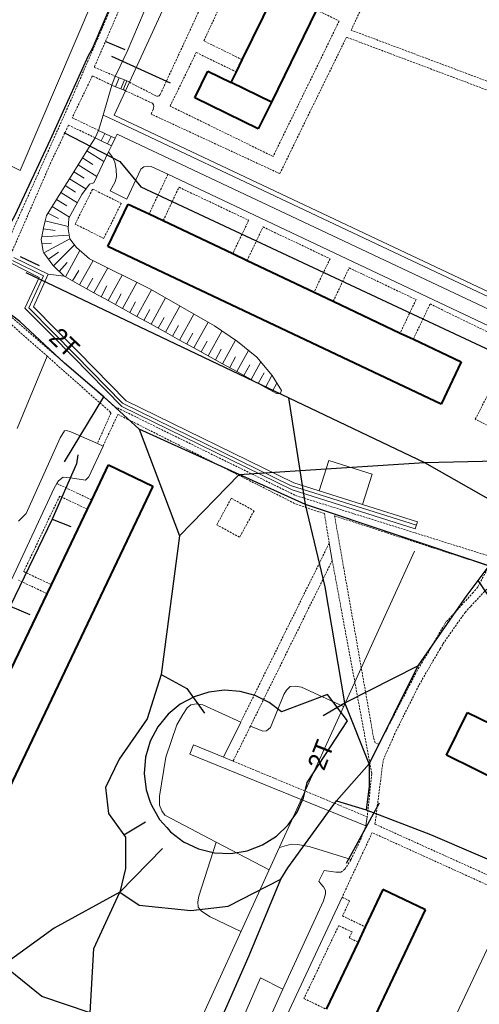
# Model space of a CAD drawing. Extents: x 13 to 4138, y -4831 to -1000.
# Tile 122 of 203: x 2486 to 2599, y -2485 to -2244. Entities that reach past the tile are written whole.
import ezdxf
from ezdxf.enums import TextEntityAlignment as Align

# ---------------------------------------------------------------- set-up
doc = ezdxf.new("R2010")
doc.units = 0
doc.header["$MEASUREMENT"] = 0
doc.linetypes.add('DASHED', pattern=[0.75, 0.5, -0.25])
for name, color, linetype in [('11', 7, 'CONTINUOUS'), ('18', 7, 'CONTINUOUS'), ('19', 7, 'CONTINUOUS'), ('24', 7, 'CONTINUOUS'), ('25', 7, 'CONTINUOUS'), ('37', 7, 'CONTINUOUS'), ('40', 7, 'CONTINUOUS'), ('6', 7, 'CONTINUOUS'), ('ДЕТСКИЕ_ПЛОЩАДКИ', 6, 'CONTINUOUS'), ('ЛЕСТНИЦЫ', 6, 'CONTINUOUS'), ('ПЕШЕХОДНЫЕ_ДОРОЖКИ', 3, 'CONTINUOUS'), ('ТРОТУАРЫ', 7, 'CONTINUOUS')]:
    doc.layers.add(name, color=color, linetype=linetype)
doc.styles.get("Standard").update_dxf_attribs({"font": 'txt', "height": 0.2})

msp = doc.modelspace()

# ---------------------------------------------------------------- linework, layer by layer
at = {"layer": '11', "color": 253, "linetype": 'Continuous', "lineweight": 0}
for p, q in [((2512.79, -2259.13), (2531.43, -2218.48)), ((2506.86, -2231.84), (2486.04, -2280.72)), ((2486.04, -2280.72), (2437.85, -2257.45)), ((2511.83, -2261.22), (2512.79, -2259.13)), ((2509.07, -2267.23), (2511.83, -2261.22)), ((2617.38, -2318.35), (2509.07, -2267.23)), ((2565.68, -2544.99), (2601.22, -2470.09))]:
    msp.add_line(p, q, dxfattribs=at)
at = {"layer": '18', "color": 253, "linetype": 'Continuous', "lineweight": 0}
for p, q in [((2484.1, -2302.85), (2491.7, -2306.55)), ((2484.49, -2302.06), (2492.88, -2306.14)), ((2490.69, -2307.02), (2483.78, -2303.51)), ((2487.18, -2314.48), (2490.69, -2307.02)), ((2491.7, -2306.55), (2488.13, -2314.44)), ((2492.88, -2306.14), (2489.26, -2314.15)), ((2493.6, -2320.99), (2487.18, -2314.48)), ((2488.13, -2314.44), (2494.1, -2320.5)), ((2489.26, -2314.15), (2494.82, -2319.79)), ((2493.6, -2320.99), (2498.98, -2326.45)), ((2494.1, -2320.5), (2499.47, -2325.96)), ((2494.82, -2319.79), (2500.19, -2325.25)), ((2510.94, -2338.58), (2498.98, -2326.45)), ((2499.47, -2325.96), (2511.1, -2337.76)), ((2500.19, -2325.25), (2511.95, -2337.19)), ((2552.69, -2359.08), (2510.94, -2338.58)), ((2511.1, -2337.76), (2552.29, -2357.98)), ((2511.95, -2337.19), (2553.04, -2357.36)), ((2552.29, -2357.98), (2583.13, -2367.68)), ((2553.04, -2357.36), (2569.94, -2362.67)), ((2582.84, -2368.62), (2552.69, -2359.08)), ((2569.94, -2362.67), (2583.38, -2366.9)), ((2583.38, -2366.9), (2582.84, -2368.62)), ((2582.63, -2374.05), (2561.14, -2421.21)), ((2558.44, -2427.12), (2561.14, -2421.21)), ((2558.44, -2427.12), (2525.06, -2500.37))]:
    msp.add_line(p, q, dxfattribs=at)
at = {"layer": '24', "color": 253, "linetype": 'DASHED', "lineweight": 0}
for p, q in [((2536.6, -2180.51), (2504.17, -2255.43)), ((2567.12, -2246.35), (2576.23, -2226.86)), ((2520.34, -2262.1), (2535.17, -2230.09)), ((2531.01, -2248.99), (2539, -2231.87)), ((2511.34, -2233.75), (2498.5, -2263.41)), ((2558.6, -2241.39), (2564.19, -2244.12)), ((2564.19, -2244.12), (2548, -2277.3)), ((2639.08, -2273.36), (2567.12, -2246.35)), ((2540.45, -2253.59), (2531.01, -2248.99)), ((2565.97, -2248.07), (2549.63, -2281.53)), ((2638.17, -2275.24), (2565.97, -2248.07)), ((2522.74, -2264.98), (2529.17, -2251.81)), ((2529.17, -2251.81), (2538.98, -2256.59)), ((2504.17, -2255.43), (2509.31, -2257.66)), ((2503.7, -2257.54), (2498.76, -2267.82)), ((2508.43, -2259.82), (2503.7, -2257.54)), ((2512.16, -2258.81), (2512.79, -2259.13)), ((2512.79, -2259.13), (2519.41, -2262.52)), ((2511.83, -2261.22), (2511.28, -2260.97)), ((2518.42, -2264.28), (2511.83, -2261.22)), ((2498.5, -2263.41), (2477.62, -2310.14)), ((2519.41, -2262.52), (2519.76, -2262.52)), ((2519.76, -2262.52), (2520.04, -2262.44)), ((2520.04, -2262.44), (2520.34, -2262.1)), ((2518.1, -2266.92), (2518.61, -2265.82)), ((2518.67, -2264.69), (2518.42, -2264.28)), ((2518.61, -2265.82), (2518.7, -2265.43)), ((2518.75, -2265.1), (2518.67, -2264.69)), ((2518.7, -2265.43), (2518.75, -2265.1)), ((2548, -2277.3), (2522.74, -2264.98)), ((2498.76, -2267.82), (2505.22, -2270.93)), ((2549.63, -2281.53), (2518.1, -2266.92)), ((2497.88, -2269.64), (2493.85, -2278.03)), ((2504.35, -2272.75), (2497.88, -2269.64)), ((2493.85, -2278.03), (2478.88, -2312.36)), ((2522.22, -2281.68), (2517.6, -2291.42)), ((2499.47, -2293.89), (2503.77, -2285.3)), ((2503.77, -2285.3), (2510.79, -2288.81)), ((2521.05, -2293.05), (2524.93, -2284.86)), ((2524.93, -2284.86), (2542, -2292.95)), ((2510.79, -2288.81), (2506.49, -2297.4)), ((2542, -2292.95), (2538.11, -2301.14)), ((2506.49, -2297.4), (2499.47, -2293.89)), ((2541.63, -2302.81), (2545.52, -2294.59)), ((2545.52, -2294.59), (2561.94, -2302.38)), ((2561.94, -2302.38), (2558.04, -2310.59)), ((2562.73, -2312.82), (2566.62, -2304.62)), ((2566.62, -2304.62), (2583.03, -2312.41)), ((2474.95, -2310.66), (2492.62, -2326.29)), ((2478.88, -2312.36), (2509.16, -2338.62)), ((2583.03, -2312.41), (2579.14, -2320.6)), ((2582.36, -2322.13), (2586.46, -2313.48)), ((2586.46, -2313.48), (2617.95, -2328.8)), ((2492.62, -2326.29), (2508.28, -2340.16)), ((2597.55, -2341.74), (2600.4, -2336.15)), ((2509.16, -2338.62), (2553.5, -2360.43)), ((2508.28, -2340.16), (2504.93, -2347.69)), ((2506.32, -2348.3), (2509.95, -2340.54)), ((2509.95, -2340.54), (2553.7, -2362.59)), ((2603.8, -2344.93), (2597.55, -2341.74)), ((2495, -2357.49), (2503.54, -2361.55)), ((2495.69, -2360.57), (2486.88, -2379.08)), ((2502.47, -2363.8), (2495.69, -2360.57)), ((2553.5, -2360.43), (2601.83, -2375.56)), ((2534.18, -2367.61), (2537.75, -2361.11)), ((2537.75, -2361.11), (2543.34, -2364.19)), ((2553.7, -2362.59), (2560.58, -2364.87)), ((2543.34, -2364.19), (2539.77, -2370.68)), ((2560.58, -2364.87), (2561.75, -2372.11)), ((2563.06, -2365.44), (2600.89, -2377.72)), ((2572.6, -2419.74), (2563.06, -2365.44)), ((2539.77, -2370.68), (2534.18, -2367.61)), ((2561.75, -2372.11), (2540.05, -2416.04)), ((2562.48, -2376.38), (2542.43, -2416.98)), ((2562.48, -2376.38), (2572.18, -2428.63)), ((2486.88, -2379.08), (2493.66, -2382.31)), ((2600.89, -2377.72), (2598.14, -2382.88)), ((2492.61, -2384.53), (2485.61, -2381.19)), ((2597.05, -2384.2), (2594.42, -2387.05)), ((2596.45, -2387.58), (2601.09, -2382.57)), ((2598.14, -2382.88), (2597.05, -2384.2)), ((2594.42, -2387.05), (2591.35, -2390.45)), ((2589.61, -2396.84), (2595.06, -2389.08)), ((2595.06, -2389.08), (2596.45, -2387.58)), ((2590.36, -2391.44), (2589.26, -2393.3)), ((2591.35, -2390.45), (2590.36, -2391.44)), ((2589.26, -2393.3), (2586.52, -2398.02)), ((2588.93, -2398.01), (2589.61, -2396.84)), ((2586.52, -2398.02), (2583.34, -2403.29)), ((2583.78, -2406.87), (2588.93, -2398.01)), ((2583.34, -2403.29), (2574.22, -2420.92)), ((2578.13, -2418.17), (2583.78, -2406.87)), ((2542.43, -2416.98), (2538.19, -2425.57)), ((2574.97, -2425.31), (2578.13, -2418.17)), ((2573.01, -2421.09), (2572.6, -2419.74)), ((2573.78, -2421.36), (2573.01, -2421.09)), ((2574.22, -2420.92), (2573.78, -2421.36)), ((2571.07, -2439.22), (2538.19, -2425.57)), ((2572.96, -2441.01), (2574.97, -2425.31)), ((2572.18, -2428.63), (2571.07, -2439.22)), ((2569.39, -2444.95), (2570.71, -2441.44)), ((2641.07, -2471.74), (2572.96, -2441.01)), ((2572.27, -2443.09), (2564.9, -2458.93)), ((2567.09, -2449.66), (2569.39, -2444.95)), ((2639.88, -2473.81), (2572.27, -2443.09)), ((2565.56, -2452.08), (2567.09, -2449.66)), ((2564.59, -2452.8), (2565.56, -2452.08)), ((2564.9, -2458.93), (2566.74, -2459.8)), ((2566.74, -2459.8), (2564.98, -2463.52)), ((2564.98, -2463.52), (2570.57, -2466.18)), ((2564.07, -2465.88), (2555.56, -2483.79)), ((2567.37, -2467.44), (2564.07, -2465.88)), ((2566.67, -2468.9), (2567.37, -2467.44)), ((2568.8, -2469.91), (2566.67, -2468.9)), ((2555.56, -2483.79), (2560.99, -2486.37))]:
    msp.add_line(p, q, dxfattribs=at)
at = {"layer": '24', "color": 253, "linetype": 'Continuous', "lineweight": 0}
for p, q in [((2509.26, -2272.87), (2509.76, -2271.83)), ((2509.76, -2271.83), (2620.23, -2323.91)), ((2507.67, -2276.17), (2508.39, -2274.69)), ((2508.61, -2277.48), (2507.67, -2276.17)), ((2509.18, -2278.7), (2508.61, -2277.48)), ((2509.57, -2280.43), (2509.18, -2278.7)), ((2509.63, -2282.27), (2509.57, -2280.43)), ((2515.57, -2280.44), (2512.16, -2287.81)), ((2516.27, -2279.82), (2515.57, -2280.44)), ((2517.2, -2279.66), (2516.27, -2279.82)), ((2518.13, -2279.74), (2517.2, -2279.66)), ((2522.22, -2281.68), (2518.13, -2279.74)), ((2508.07, -2285.78), (2509.25, -2283.52)), ((2509.25, -2283.52), (2509.63, -2282.27)), ((2618.67, -2327.31), (2522.22, -2281.68)), ((2512.16, -2287.81), (2508.07, -2285.78)), ((2496.89, -2344.57), (2495.79, -2346.33)), ((2497.33, -2344.46), (2496.89, -2344.57)), ((2498.42, -2344.79), (2497.33, -2344.46)), ((2504.93, -2347.69), (2498.42, -2344.79)), ((2495.79, -2346.33), (2487.46, -2364.87)), ((2502.81, -2355.87), (2506.32, -2348.3)), ((2506.32, -2348.3), (2504.93, -2347.69)), ((2502.04, -2356.64), (2502.81, -2355.87)), ((2494.37, -2358.62), (2495, -2357.49)), ((2495, -2357.49), (2495.36, -2356.86)), ((2495.36, -2356.86), (2496.56, -2355.98)), ((2496.56, -2355.98), (2498.32, -2356.09)), ((2498.32, -2356.09), (2502.04, -2356.64)), ((2465.25, -2420.83), (2494.37, -2358.62)), ((2487.46, -2364.87), (2485.6, -2366.74)), ((2561.75, -2372.11), (2562.48, -2376.38)), ((2540.05, -2416.04), (2535.83, -2424.59)), ((2527.55, -2423.81), (2528.48, -2421.54)), ((2528.48, -2421.54), (2535.83, -2424.59)), ((2570.71, -2441.44), (2527.55, -2423.81)), ((2535.83, -2424.59), (2538.19, -2425.57)), ((2570.71, -2441.44), (2571.07, -2439.22)), ((2560.48, -2452.36), (2559.16, -2454.99)), ((2563.38, -2452.8), (2560.48, -2452.36)), ((2564.59, -2452.8), (2563.38, -2452.8)), ((2559.16, -2454.99), (2559.66, -2455.6)), ((2559.66, -2455.6), (2560.37, -2456.36)), ((2560.37, -2456.36), (2560.81, -2457.3)), ((2560.81, -2457.3), (2560.86, -2458.07)), ((2564.9, -2458.93), (2515.86, -2563.75)), ((2560.86, -2458.07), (2560.31, -2459.82)), ((2560.31, -2459.82), (2550.41, -2481.5)), ((2550.41, -2481.5), (2544.56, -2494.3))]:
    msp.add_line(p, q, dxfattribs=at)
at = {"layer": '25', "color": 253, "linetype": 'Continuous', "lineweight": 0}
for p, q in [((2508.43, -2259.82), (2509.31, -2257.66)), ((2509.31, -2257.66), (2510.27, -2258.04)), ((2510.27, -2258.04), (2509.4, -2260.21)), ((2510.27, -2258.04), (2511.54, -2258.56)), ((2511.54, -2258.56), (2510.67, -2260.72)), ((2512.16, -2258.81), (2511.28, -2260.97)), ((2511.54, -2258.56), (2512.16, -2258.81)), ((2509.4, -2260.21), (2508.43, -2259.82)), ((2510.67, -2260.72), (2509.4, -2260.21)), ((2511.28, -2260.97), (2510.67, -2260.72)), ((2504.35, -2272.75), (2505.22, -2270.93)), ((2505.22, -2270.93), (2506.76, -2271.67)), ((2505.89, -2273.49), (2504.35, -2272.75)), ((2506.76, -2271.67), (2505.89, -2273.49)), ((2507.42, -2274.22), (2505.89, -2273.49)), ((2506.76, -2271.67), (2508.29, -2272.41)), ((2508.29, -2272.41), (2507.42, -2274.22)), ((2508.29, -2272.41), (2509.26, -2272.87)), ((2509.26, -2272.87), (2508.39, -2274.69)), ((2508.39, -2274.69), (2507.42, -2274.22))]:
    msp.add_line(p, q, dxfattribs=at)
at = {"layer": '37', "color": 253, "linetype": 'Continuous', "lineweight": 0}
for p, q in [((2512.24, -2251.57), (2518.82, -2236.1)), ((2509.66, -2256.93), (2512.24, -2251.57)), ((2509.31, -2257.66), (2509.66, -2256.93)), ((2506.32, -2267.15), (2508.43, -2259.82)), ((2505.22, -2270.93), (2506.32, -2267.15)), ((2506.32, -2267.15), (2507.69, -2267.8)), ((2507.69, -2267.8), (2617.9, -2319.81)), ((2502.34, -2275.97), (2504.35, -2272.75)), ((2500.22, -2279.37), (2502.34, -2275.97)), ((2502.34, -2275.97), (2506.52, -2278.58)), ((2507.67, -2276.17), (2504.02, -2283.77)), ((2501.28, -2277.67), (2503.82, -2279.26)), ((2498.1, -2282.76), (2500.22, -2279.37)), ((2499.16, -2281.06), (2501.71, -2282.65)), ((2500.22, -2279.37), (2504.78, -2282.21)), ((2495.99, -2286.15), (2498.1, -2282.76)), ((2498.1, -2282.76), (2502.13, -2285.27)), ((2497.04, -2284.46), (2499.59, -2286.05)), ((2503.01, -2284.08), (2501.15, -2286.61)), ((2504.02, -2283.77), (2503.01, -2284.08)), ((2493.87, -2289.55), (2495.99, -2286.15)), ((2494.93, -2287.85), (2497.47, -2289.44)), ((2495.99, -2286.15), (2500.02, -2288.67)), ((2501.15, -2286.61), (2497.97, -2292.42)), ((2492.49, -2291.76), (2493.87, -2289.55)), ((2493.87, -2289.55), (2498.1, -2292.19)), ((2491.72, -2294.84), (2492.15, -2293.11)), ((2492.15, -2293.11), (2492.49, -2291.76)), ((2492.15, -2293.11), (2497.79, -2294.52)), ((2492.81, -2291.24), (2495.36, -2292.55)), ((2497.97, -2292.42), (2497.75, -2295.05)), ((2491.28, -2297.01), (2491.72, -2294.84)), ((2491.66, -2295.05), (2494.54, -2295.44)), ((2497.75, -2295.05), (2498.19, -2297.47)), ((2491.17, -2297.58), (2491.28, -2297.01)), ((2491.61, -2300.65), (2491.17, -2297.58)), ((2491.28, -2297.01), (2498.04, -2296.64)), ((2491.8, -2300.91), (2498.19, -2297.47)), ((2498.19, -2297.47), (2499.83, -2299.66)), ((2491.33, -2298.73), (2493.69, -2298.54)), ((2494.19, -2304.11), (2499.32, -2298.98)), ((2497.08, -2306.86), (2500.66, -2300.38)), ((2499.83, -2299.66), (2503.01, -2302.41)), ((2491.8, -2300.91), (2491.61, -2300.65)), ((2494.02, -2303.94), (2491.8, -2300.91)), ((2492.98, -2302.52), (2495.4, -2300.75)), ((2500.58, -2308.79), (2503.87, -2302.84)), ((2503.01, -2302.41), (2517.92, -2309.86)), ((2494.19, -2304.11), (2494.02, -2303.94)), ((2496.76, -2306.68), (2494.19, -2304.11)), ((2495.6, -2305.53), (2497.48, -2303.29)), ((2504.08, -2310.73), (2507.45, -2304.63)), ((2497.08, -2306.86), (2496.76, -2306.68)), ((2500.58, -2308.79), (2497.08, -2306.86)), ((2498.83, -2307.83), (2500.34, -2305.3)), ((2502.33, -2309.76), (2503.78, -2307.13)), ((2507.59, -2312.66), (2511.03, -2306.42)), ((2504.08, -2310.73), (2500.58, -2308.79)), ((2505.83, -2311.69), (2507.28, -2309.07)), ((2511.09, -2314.59), (2514.61, -2308.21)), ((2514.59, -2316.53), (2518.18, -2310.01)), ((2517.92, -2309.86), (2533.6, -2318.86)), ((2507.59, -2312.66), (2504.08, -2310.73)), ((2509.34, -2313.62), (2510.79, -2311)), ((2518.09, -2318.46), (2521.65, -2312.01)), ((2511.09, -2314.59), (2507.59, -2312.66)), ((2514.59, -2316.53), (2511.09, -2314.59)), ((2512.84, -2315.56), (2514.29, -2312.93)), ((2516.34, -2317.49), (2517.79, -2314.87)), ((2521.59, -2320.39), (2525.12, -2314)), ((2518.09, -2318.46), (2514.59, -2316.53)), ((2519.84, -2319.42), (2521.29, -2316.8)), ((2525.09, -2322.32), (2528.59, -2315.99)), ((2521.59, -2320.39), (2518.09, -2318.46)), ((2523.34, -2321.36), (2524.79, -2318.73)), ((2528.6, -2324.26), (2532.06, -2317.98)), ((2533.6, -2318.86), (2539.3, -2322.7)), ((2525.09, -2322.32), (2521.59, -2320.39)), ((2526.85, -2323.29), (2528.3, -2320.66)), ((2532.1, -2326.19), (2535.45, -2320.11)), ((2528.6, -2324.26), (2525.09, -2322.32)), ((2532.1, -2326.19), (2528.6, -2324.26)), ((2530.35, -2325.22), (2531.8, -2322.6)), ((2533.85, -2327.16), (2535.3, -2324.53)), ((2535.6, -2328.12), (2538.78, -2322.36)), ((2539.3, -2322.7), (2544.01, -2326.54)), ((2535.6, -2328.12), (2532.1, -2326.19)), ((2537.35, -2329.09), (2538.8, -2326.46)), ((2539.1, -2330.05), (2541.96, -2324.87)), ((2544.01, -2326.54), (2547.74, -2331.04)), ((2539.1, -2330.05), (2535.6, -2328.12)), ((2540.85, -2331.02), (2542.3, -2328.39)), ((2542.61, -2331.99), (2544.97, -2327.7)), ((2542.61, -2331.99), (2539.1, -2330.05)), ((2544.36, -2332.95), (2545.81, -2330.33)), ((2546.11, -2333.92), (2547.72, -2331)), ((2547.74, -2331.04), (2550.04, -2334.66)), ((2546.11, -2333.92), (2542.61, -2331.99)), ((2548.84, -2335.43), (2546.11, -2333.92)), ((2547.86, -2334.89), (2548.94, -2332.93)), ((2549.71, -2335.54), (2548.84, -2335.43)), ((2550.04, -2334.66), (2549.71, -2335.54))]:
    msp.add_line(p, q, dxfattribs=at)
at = {"layer": '40', "color": 253, "linetype": 'Continuous', "lineweight": 0}
for p, q in [((2492.88, -2306.14), (2496.76, -2306.68)), ((2485.28, -2344.04), (2492.62, -2326.29)), ((2561.68, -2351.83), (2559.32, -2359.33)), ((2572.3, -2355.17), (2561.68, -2351.83)), ((2569.94, -2362.67), (2572.3, -2355.17)), ((2550.63, -2409.22), (2551.28, -2408.12)), ((2551.28, -2408.12), (2552.16, -2407.25)), ((2552.16, -2407.25), (2553.37, -2407.14)), ((2553.37, -2407.14), (2554.93, -2407.43)), ((2554.93, -2407.43), (2565.27, -2412.14)), ((2547.34, -2417.34), (2550.63, -2409.22)), ((2525.85, -2414.16), (2526.95, -2412.51)), ((2526.95, -2412.51), (2527.82, -2411.74)), ((2527.82, -2411.74), (2529.14, -2411.52)), ((2529.14, -2411.52), (2530.78, -2411.74)), ((2530.78, -2411.74), (2540.05, -2416.04)), ((2524.43, -2416.68), (2525.85, -2414.16)), ((2521.68, -2424.58), (2524.43, -2416.68)), ((2542.43, -2416.98), (2545.47, -2418.22)), ((2545.47, -2418.22), (2546.35, -2418.11)), ((2546.35, -2418.11), (2547.34, -2417.34)), ((2520.15, -2434.12), (2521.68, -2424.58)), ((2520.15, -2436.32), (2520.15, -2434.12)), ((2520.7, -2437.74), (2520.15, -2436.32)), ((2521.47, -2438.84), (2520.7, -2437.74)), ((2534.03, -2445.4), (2521.47, -2438.84)), ((2534.03, -2445.4), (2529.8, -2458.65)), ((2547.02, -2452.18), (2534.03, -2445.4)), ((2549.52, -2446.71), (2552.41, -2445.95)), ((2552.41, -2445.95), (2553.95, -2446)), ((2553.95, -2446), (2556.8, -2446.5)), ((2556.8, -2446.5), (2567.09, -2449.66)), ((2529.8, -2458.65), (2529.58, -2460.07)), ((2529.58, -2460.07), (2529.64, -2461.34)), ((2529.64, -2461.34), (2530.46, -2462.38)), ((2530.46, -2462.38), (2532.54, -2463.69)), ((2532.54, -2463.69), (2540.11, -2467.34)), ((2540.03, -2489.99), (2544.91, -2478.7)), ((2544.91, -2478.7), (2550.41, -2481.5))]:
    msp.add_line(p, q, dxfattribs=at)
at = {"layer": '6', "color": 253, "linetype": 'Continuous', "lineweight": 40}
for p, q in [((2540.45, -2253.59), (2558.49, -2216.61)), ((2558.6, -2241.39), (2547.57, -2263.99)), ((2538.98, -2256.59), (2540.45, -2253.59)), ((2528.78, -2262.98), (2531.99, -2256.39)), ((2531.99, -2256.39), (2537.72, -2259.18)), ((2537.72, -2259.18), (2538.98, -2256.59)), ((2547.57, -2263.99), (2537.72, -2259.18)), ((2544.36, -2270.58), (2528.78, -2262.98)), ((2547.57, -2263.99), (2544.36, -2270.58)), ((2507.51, -2299.35), (2512.43, -2288.97)), ((2512.43, -2288.97), (2517.6, -2291.42)), ((2517.6, -2291.42), (2521.05, -2293.05)), ((2521.05, -2293.05), (2538.11, -2301.14)), ((2589.18, -2338.08), (2507.51, -2299.35)), ((2538.11, -2301.14), (2541.63, -2302.81)), ((2541.63, -2302.81), (2558.04, -2310.59)), ((2558.04, -2310.59), (2562.73, -2312.82)), ((2562.73, -2312.82), (2579.14, -2320.6)), ((2579.14, -2320.6), (2582.36, -2322.13)), ((2582.36, -2322.13), (2594.11, -2327.69)), ((2594.11, -2327.69), (2589.18, -2338.08)), ((2503.54, -2361.55), (2507.64, -2352.95)), ((2507.64, -2352.95), (2518.53, -2358.13)), ((2518.53, -2358.13), (2469.21, -2461.7)), ((2502.47, -2363.8), (2503.54, -2361.55)), ((2493.66, -2382.31), (2502.47, -2363.8)), ((2492.61, -2384.53), (2493.66, -2382.31)), ((2483.79, -2403.04), (2492.61, -2384.53)), ((2590.46, -2424.07), (2595.63, -2413.6)), ((2595.63, -2413.6), (2605.07, -2418.27)), ((2651.16, -2454.04), (2590.46, -2424.07)), ((2574.91, -2457.04), (2570.57, -2466.18)), ((2585.34, -2461.99), (2574.91, -2457.04)), ((2536.22, -2565.49), (2585.34, -2461.99)), ((2570.57, -2466.18), (2568.8, -2469.91)), ((2568.8, -2469.91), (2560.99, -2486.37))]:
    msp.add_line(p, q, dxfattribs=at)
at = {"layer": 'ДЕТСКИЕ_ПЛОЩАДКИ'}
msp.add_lwpolyline([(2548.8, -2443.95), (2551.72, -2441.17), (2553.9, -2438.04), (2555.46, -2434.54), (2556.32, -2430.82), (2566.25, -2415.71), (2561.34, -2409.26), (2550.05, -2413.5), (2547, -2411.19), (2543.58, -2409.5), (2539.88, -2408.49), (2536.06, -2408.2), (2532.26, -2408.63), (2528.61, -2409.78), (2525.24, -2411.6), (2522.28, -2414.03), (2519.73, -2417.14), (2517.85, -2420.7), (2516.72, -2424.56), (2516.39, -2428.57), (2516.87, -2432.57), (2517.8, -2435.34), (2518.15, -2436.39), (2520.16, -2439.88), (2521.92, -2441.86), (2522.83, -2442.9), (2526.05, -2445.31), (2529.69, -2447.05), (2533.61, -2448.01), (2537.64, -2448.17), (2541.62, -2447.53), (2545.4, -2446.1)], close=True, dxfattribs=at)
at = {"layer": 'ЛЕСТНИЦЫ'}
for points in [[(2507.01, -2249.17), (2511.69, -2251.13)], [(2496.67, -2271.46), (2510.39, -2278.53)], [(2485.97, -2301.83), (2490.62, -2304.04)], [(2565.98, -2450.61), (2574.07, -2435.75)]]:
    msp.add_lwpolyline(points, dxfattribs=at)
at = {"layer": 'ПЕШЕХОДНЫЕ_ДОРОЖКИ'}
for points in [[(2694.54, -2420.88), (2670.44, -2410.07), (2634.41, -2393.36), (2600.9, -2377.71), (2555.96, -2362.65), (2539.68, -2355.27), (2515.13, -2344.14), (2506.54, -2336.26), (2496.9, -2327.96), (2485.89, -2317.75), (2474.88, -2309.45), (2479, -2302.01), (2484.76, -2291.68), (2493.43, -2273.16), (2502.77, -2252.54), (2503.77, -2250.88), (2512.59, -2230.11), (2532.12, -2191.26)], [(2522.87, -2259.38), (2508.46, -2252.83)], [(2487.39, -2305.74), (2551.83, -2336.49), (2585.13, -2352.37), (2603.08, -2362.53), (2607.16, -2364.85), (2618.96, -2371.53)], [(2496.86, -2352.18), (2506.54, -2336.26)], [(2571.52, -2426.19), (2565.59, -2411.26), (2560.74, -2382.82), (2555.96, -2362.65), (2554.64, -2354.31), (2551.83, -2336.49)], [(2515.13, -2344.14), (2525.08, -2370.36)], [(2525.08, -2370.36), (2539.68, -2355.27), (2554.64, -2354.31), (2585.13, -2352.37), (2602.81, -2351.97), (2614.12, -2350.85)], [(2525.08, -2370.36), (2520.54, -2404.34), (2517.11, -2415.2), (2510.27, -2425.07), (2506.9, -2432.06), (2507.66, -2438.37), (2511.42, -2443.65), (2511.8, -2444.19), (2511.81, -2451.85), (2510.44, -2457.67)], [(2600.9, -2377.71), (2598.2, -2381.3), (2595.5, -2384.88), (2583.43, -2402.23), (2571.52, -2426.19), (2571.55, -2431.81), (2570.83, -2437.46)], [(2598.2, -2381.3), (2605.16, -2391.54)], [(2560.28, -2414.4), (2565.59, -2411.26), (2583.43, -2402.23)], [(2520.54, -2404.34), (2526.88, -2407.76), (2531.2, -2413.77)], [(2515.66, -2538.26), (2525.86, -2514.12), (2531.95, -2496.44), (2542.12, -2473.19), (2549.88, -2454.46), (2551.6, -2451.74), (2563.49, -2435.26), (2571.52, -2426.19)], [(2563.49, -2435.26), (2570.83, -2437.46)], [(2570.83, -2437.46), (2586.58, -2443.57), (2621.92, -2458.73), (2634.02, -2463.68), (2656.77, -2467.85), (2671.61, -2472.17)], [(2511.42, -2443.65), (2516.74, -2440.47)], [(2520.86, -2446.99), (2510.44, -2457.67), (2494.34, -2466.53), (2481.87, -2475.54), (2472.72, -2485.33), (2466.14, -2497.12)], [(2510.44, -2457.67), (2515.19, -2460.87), (2527.85, -2462.21), (2536.97, -2461.11), (2549.88, -2454.46)], [(2525.86, -2514.12), (2503.14, -2487.3), (2504.09, -2471.47), (2510.44, -2457.67)], [(2531.95, -2496.44), (2503.14, -2487.3), (2491.33, -2483.22), (2481.87, -2475.54), (2466.84, -2468.7)]]:
    msp.add_lwpolyline(points, dxfattribs=at)
at = {"layer": 'ТРОТУАРЫ'}
for points in [[(2510.4, -2278.53), (2515.54, -2284.73), (2605.31, -2326.76), (2617.71, -2332.84)], [(2500.12, -2350.48), (2499.82, -2352.66), (2493.81, -2366.27), (2483.59, -2387.6), (2474.85, -2406.84), (2464.65, -2427.79), (2455.37, -2447.92), (2450.86, -2458.77)], [(2493.81, -2366.27), (2498.43, -2368.07)], [(2483.59, -2387.6), (2488.37, -2389.59)]]:
    msp.add_lwpolyline(points, dxfattribs=at)

# ---------------------------------------------------------------- texts
at = {"layer": '19', "color": 253, "linetype": 'Continuous', "lineweight": 0}
for rotation, p in [(316.5856, (2496.85, -2322.92)), (68.5669, (2559.62, -2424.02))]:
    msp.add_text('2Т', height=4.5, rotation=rotation, dxfattribs=at).set_placement(p, align=Align.MIDDLE)

doc.saveas('drawing.dxf')
